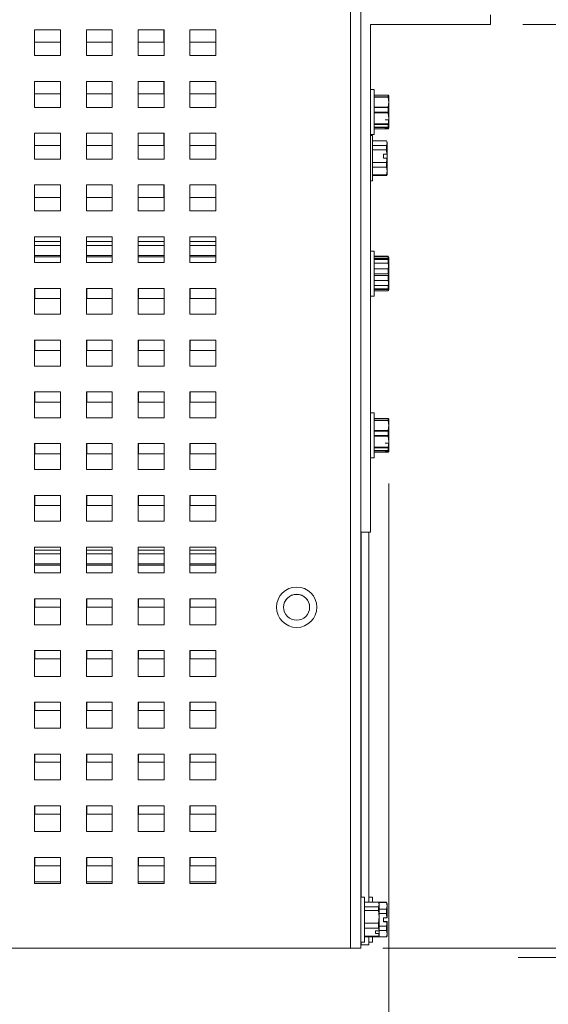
# Paper-space layout '2' of a CAD drawing. Header units: inches. Extents: x 1 to 109, y 1 to 85.
# Tile 14 of 66: x 55 to 59, y 15 to 23. Entities that reach past the tile are written whole.
import ezdxf

# ---------------------------------------------------------------- set-up
doc = ezdxf.new("R2010")
doc.units = ezdxf.units.IN
doc.header["$MEASUREMENT"] = 0
doc.styles.add('SLDTEXTSTYLE0', font='GOTHIC.TTF', dxfattribs={"width": 0.913})
doc.dimstyles.new('SLDDIMSTYLE0', dxfattribs={"dimtxt": 0.625, "dimasz": 0.65, "dimexe": 0, "dimexo": 0.0625, "dimgap": 0.15625, "dimtad": 0, "dimtih": 1, "dimtoh": 1, "dimrnd": 1e-09, "dimzin": 12, "dimdsep": 46, "dimtxsty": 'SLDTEXTSTYLE0', "dimsah": 1, "dimcen": 0.09, "dimadec": 0, "dimazin": 3, "dimtfac": 1, "dimtofl": 0, "dimtmove": 0, "dimatfit": 3, "dimfxl": 1, "dimfrac": 2, "dimtolj": 1, "dimtzin": 12, "dimarcsym": 0})

# ---------------------------------------------------------------- blocks, each defined once
blk = doc.blocks.new('_D_32')
at = {"color": 7, "linetype": 'Continuous', "lineweight": 0, "ltscale": 5}
for p, q in [((56.7048, 27.9879), (63.3749, 27.9879)), ((62.7499, 27.9879), (62.7499, 22.1213)), ((62.7499, 15.7302), (62.7499, 21.2098)), ((58.6698, 15.7302), (63.3749, 15.7302))]:
    blk.add_line(p, q, dxfattribs=at)
for points in [[(62.7499, 27.9879), (62.6499, 27.3379), (62.8499, 27.3379)], [(62.7499, 15.7302), (62.8499, 16.3802), (62.6499, 16.3802)]]:
    blk.add_solid(points, dxfattribs=at)
at = {"color": 7, "linetype": 'Continuous', "lineweight": 0, "ltscale": 5, "insert": (61.7246, 22.0082), "char_height": 0.625, "attachment_point": 1, "style": 'SLDTEXTSTYLE0'}
blk.add_mtext('12.26', dxfattribs=at)
blk = doc.blocks.new('_D_36')
at = {"color": 7, "linetype": 'Continuous', "lineweight": 0, "ltscale": 5}
for p, q in [((58.7046, 22.9442), (60.822, 22.9442)), ((60.197, 22.9442), (60.197, 19.7679)), ((60.197, 15.8039), (60.197, 18.7757)), ((57.6248, 15.8039), (60.822, 15.8039))]:
    blk.add_line(p, q, dxfattribs=at)
for points in [[(60.197, 22.9442), (60.097, 22.2942), (60.297, 22.2942)], [(60.197, 15.8039), (60.297, 16.4539), (60.097, 16.4539)]]:
    blk.add_solid(points, dxfattribs=at)
at = {"color": 7, "linetype": 'Continuous', "lineweight": 0, "ltscale": 5, "insert": (59.3888, 19.574), "char_height": 0.625, "attachment_point": 1, "style": 'SLDTEXTSTYLE0'}
blk.add_mtext('7.14', dxfattribs=at)
blk = doc.blocks.new('_D_38')
at = {"color": 7, "linetype": 'Continuous', "lineweight": 0, "ltscale": 5}
for p, q in [((39.9948, 19.3939), (39.9948, 13.6258)), ((57.6703, 19.395), (57.6703, 13.6258)), ((39.9948, 14.2508), (46.5421, 14.2508)), ((57.6703, 14.2508), (51.1532, 14.2508))]:
    blk.add_line(p, q, dxfattribs=at)
for points in [[(39.9948, 14.2508), (40.6448, 14.1508), (40.6448, 14.3508)], [(57.6703, 14.2508), (57.0203, 14.3508), (57.0203, 14.1508)]]:
    blk.add_solid(points, dxfattribs=at)
at = {"color": 7, "linetype": 'Continuous', "lineweight": 0, "ltscale": 5, "char_height": 0.625, "attachment_point": 1, "style": 'SLDTEXTSTYLE0'}
for s, insert in [('17.68', (47.8086, 15.0492)), ('MTG WIDTH', (46.5421, 14.057))]:
    blk.add_mtext(s, dxfattribs=dict(at, insert=insert))

psp = doc.layouts.new('2')

# ---------------------------------------------------------------- linework, layer by layer
at = {"color": 7, "linetype": 'Continuous', "lineweight": 15, "ltscale": 5}
for p, q in [((57.4546, 28.6789), (57.4546, 15.8039)), ((57.3748, 15.8039), (57.3748, 28.5991)), ((58.4546, 23.0189), (58.4546, 22.9442)), ((58.4546, 22.9442), (57.5293, 22.9442)), ((57.5293, 22.9442), (57.5293, 19.0189)), ((55.1325, 22.9039), (54.9325, 22.9039)), ((54.9325, 22.9039), (54.9325, 22.7039)), ((55.1318, 22.8081), (55.1318, 22.9039)), ((55.1325, 22.7039), (55.1325, 22.9039)), ((55.5325, 22.9039), (55.3325, 22.9039)), ((55.3325, 22.9039), (55.3325, 22.7039)), ((55.5318, 22.8081), (55.5318, 22.9039)), ((55.5325, 22.7039), (55.5325, 22.9039)), ((55.9325, 22.9039), (55.7325, 22.9039)), ((55.7325, 22.9039), (55.7325, 22.7039)), ((55.9318, 22.8081), (55.9318, 22.9039)), ((55.9325, 22.7039), (55.9325, 22.9039)), ((56.3325, 22.9039), (56.1325, 22.9039)), ((56.1325, 22.9039), (56.1325, 22.7039)), ((56.3318, 22.8081), (56.3318, 22.9039)), ((56.3325, 22.7039), (56.3325, 22.9039)), ((54.9325, 22.8081), (55.1318, 22.8081)), ((55.3325, 22.8081), (55.5318, 22.8081)), ((55.7325, 22.8081), (55.9318, 22.8081)), ((56.1325, 22.8081), (56.3318, 22.8081)), ((54.9325, 22.7039), (55.1325, 22.7039)), ((55.3325, 22.7039), (55.5325, 22.7039)), ((55.7325, 22.7039), (55.9325, 22.7039)), ((56.1325, 22.7039), (56.3325, 22.7039)), ((55.1325, 22.5039), (54.9325, 22.5039)), ((54.9325, 22.5039), (54.9325, 22.3039)), ((55.1318, 22.4081), (55.1318, 22.5039)), ((55.1325, 22.3039), (55.1325, 22.5039)), ((55.5325, 22.5039), (55.3325, 22.5039)), ((55.3325, 22.5039), (55.3325, 22.3039)), ((55.5318, 22.4081), (55.5318, 22.5039)), ((55.5325, 22.3039), (55.5325, 22.5039)), ((55.9325, 22.5039), (55.7325, 22.5039)), ((55.7325, 22.5039), (55.7325, 22.3039)), ((55.9318, 22.4081), (55.9318, 22.5039)), ((55.9325, 22.3039), (55.9325, 22.5039)), ((56.3325, 22.5039), (56.1325, 22.5039)), ((56.1325, 22.5039), (56.1325, 22.3039)), ((56.3318, 22.4081), (56.3318, 22.5039)), ((56.3325, 22.3039), (56.3325, 22.5039)), ((54.9325, 22.4081), (55.1318, 22.4081)), ((55.3325, 22.4081), (55.5318, 22.4081)), ((55.7325, 22.4081), (55.9318, 22.4081)), ((56.1325, 22.4081), (56.3318, 22.4081)), ((57.5575, 22.4429), (57.5293, 22.4429)), ((57.5575, 22.4429), (57.5293, 22.4429)), ((57.5575, 22.2025), (57.5575, 22.4429)), ((57.5575, 22.0949), (57.5575, 22.4429)), ((57.5575, 22.3993), (57.6659, 22.3993)), ((57.5575, 22.3981), (57.6659, 22.3981)), ((57.6659, 22.3842), (57.5575, 22.3842)), ((57.6659, 22.3817), (57.5575, 22.3817)), ((57.6659, 22.3993), (57.6695, 22.394)), ((57.6659, 22.3842), (57.6659, 22.3993)), ((57.6659, 22.3817), (57.6659, 22.3981)), ((57.6659, 22.3981), (57.6699, 22.3948)), ((57.6703, 22.3451), (57.6659, 22.3842)), ((57.6703, 22.3416), (57.6659, 22.3817)), ((57.6703, 22.3939), (57.6699, 22.3948)), ((57.6703, 22.3451), (57.6703, 22.3939)), ((57.6703, 22.3939), (57.6703, 22.3416)), ((57.5575, 22.3059), (57.6659, 22.3059)), ((57.6659, 22.3059), (57.6703, 22.3451)), ((57.6659, 22.3014), (57.6703, 22.3416)), ((57.6659, 22.2668), (57.6659, 22.3059)), ((57.6703, 22.236), (57.6703, 22.3451)), ((57.6703, 22.3416), (57.6703, 22.2172)), ((54.9325, 22.3039), (55.1325, 22.3039)), ((55.3325, 22.3039), (55.5325, 22.3039)), ((55.7325, 22.3039), (55.9325, 22.3039)), ((56.1325, 22.3039), (56.3325, 22.3039)), ((57.5575, 22.3014), (57.6659, 22.3014)), ((57.6659, 22.2668), (57.5575, 22.2668)), ((57.6659, 22.2621), (57.5575, 22.2621)), ((57.6659, 22.2621), (57.6659, 22.3014)), ((57.6703, 22.2172), (57.6659, 22.2621)), ((57.6699, 22.2356), (57.6703, 22.236)), ((57.5575, 22.0949), (57.5575, 22.2025)), ((57.5575, 22.1755), (57.6659, 22.1755)), ((57.5575, 22.1722), (57.6659, 22.1722)), ((57.6421, 22.2067), (57.6699, 22.2067)), ((57.6659, 22.1722), (57.6703, 22.2172)), ((57.6659, 22.1755), (57.6699, 22.2067)), ((57.6659, 22.1515), (57.6659, 22.1755)), ((57.6659, 22.1493), (57.6659, 22.1722)), ((57.6703, 22.2071), (57.6699, 22.2067)), ((57.6703, 22.2172), (57.6703, 22.147)), ((57.6703, 22.2071), (57.6703, 22.145)), ((55.1325, 22.1039), (54.9325, 22.1039)), ((54.9325, 22.1039), (54.9325, 21.9039)), ((55.1318, 22.0081), (55.1318, 22.1039)), ((55.1325, 21.9039), (55.1325, 22.1039)), ((55.5325, 22.1039), (55.3325, 22.1039)), ((55.3325, 22.1039), (55.3325, 21.9039)), ((55.5318, 22.0081), (55.5318, 22.1039)), ((55.5325, 21.9039), (55.5325, 22.1039)), ((55.9325, 22.1039), (55.7325, 22.1039)), ((55.7325, 22.1039), (55.7325, 21.9039)), ((55.9318, 22.0081), (55.9318, 22.1039)), ((55.9325, 21.9039), (55.9325, 22.1039)), ((56.3325, 22.1039), (56.1325, 22.1039)), ((56.1325, 22.1039), (56.1325, 21.9039)), ((56.3318, 22.0081), (56.3318, 22.1039)), ((56.3325, 21.9039), (56.3325, 22.1039)), ((57.5293, 22.0949), (57.5575, 22.0949)), ((57.5293, 22.0949), (57.5575, 22.0949)), ((57.543, 22.0849), (57.5293, 22.0849)), ((57.543, 21.7369), (57.543, 22.0849)), ((57.6659, 22.1515), (57.5575, 22.1515)), ((57.6659, 22.1493), (57.5575, 22.1493)), ((57.5575, 22.1385), (57.6659, 22.1385)), ((57.6421, 22.146), (57.6699, 22.146)), ((57.6421, 22.146), (57.6421, 22.143)), ((57.6699, 22.146), (57.6659, 22.1493)), ((57.6659, 22.1385), (57.6703, 22.145)), ((57.6703, 22.145), (57.6696, 22.146)), ((57.6699, 22.146), (57.6703, 22.147)), ((57.6703, 22.144), (57.6703, 22.145)), ((54.9325, 22.0081), (55.1318, 22.0081)), ((55.3325, 22.0081), (55.5318, 22.0081)), ((55.7325, 22.0081), (55.9318, 22.0081)), ((56.1325, 22.0081), (56.3318, 22.0081)), ((57.6514, 22.0453), (57.543, 22.0453)), ((57.543, 22.0078), (57.6514, 22.0078)), ((57.6558, 22.0359), (57.6514, 22.0453)), ((57.6558, 22.0266), (57.6514, 22.0453)), ((57.6514, 22.0078), (57.6558, 22.0266)), ((57.6514, 21.9766), (57.6514, 22.0078)), ((57.6558, 22.0359), (57.6558, 22.0266)), ((57.6558, 22.0266), (57.6558, 21.943)), ((57.6514, 21.9766), (57.543, 21.9766)), ((57.6276, 21.9431), (57.6554, 21.9431)), ((57.6276, 21.9431), (57.6276, 21.9122)), ((57.6554, 21.9431), (57.6514, 21.9766)), ((57.6554, 21.9431), (57.6558, 21.943)), ((57.6558, 21.912), (57.6558, 21.943)), ((54.9325, 21.9039), (55.1325, 21.9039)), ((55.3325, 21.9039), (55.5325, 21.9039)), ((55.7325, 21.9039), (55.9325, 21.9039)), ((56.1325, 21.9039), (56.3325, 21.9039)), ((57.543, 21.8787), (57.6514, 21.8787)), ((57.6276, 21.9122), (57.6554, 21.9122)), ((57.6514, 21.8422), (57.6514, 21.8787)), ((57.6558, 21.912), (57.6554, 21.9122)), ((57.6558, 21.912), (57.6558, 21.812)), ((57.6514, 21.8422), (57.543, 21.8422)), ((57.543, 21.7818), (57.6514, 21.7818)), ((57.6514, 21.7765), (57.543, 21.7765)), ((57.6558, 21.812), (57.6514, 21.8422)), ((57.6514, 21.7818), (57.6558, 21.812)), ((57.6514, 21.7765), (57.6558, 21.7859)), ((57.6514, 21.7765), (57.6514, 21.7818)), ((57.6558, 21.812), (57.6558, 21.7859)), ((55.1325, 21.7039), (54.9325, 21.7039)), ((54.9325, 21.7039), (54.9325, 21.5039)), ((55.1318, 21.6081), (55.1318, 21.7039)), ((55.1325, 21.5039), (55.1325, 21.7039)), ((55.5325, 21.7039), (55.3325, 21.7039)), ((55.3325, 21.7039), (55.3325, 21.5039)), ((55.5318, 21.6081), (55.5318, 21.7039)), ((55.5325, 21.5039), (55.5325, 21.7039)), ((55.9325, 21.7039), (55.7325, 21.7039)), ((55.7325, 21.7039), (55.7325, 21.5039)), ((55.9318, 21.6081), (55.9318, 21.7039)), ((55.9325, 21.5039), (55.9325, 21.7039)), ((56.3325, 21.7039), (56.1325, 21.7039)), ((56.1325, 21.7039), (56.1325, 21.5039)), ((56.3318, 21.6081), (56.3318, 21.7039)), ((56.3325, 21.5039), (56.3325, 21.7039)), ((57.5293, 21.7369), (57.543, 21.7369)), ((54.9325, 21.6081), (55.1318, 21.6081)), ((55.3325, 21.6081), (55.5318, 21.6081)), ((55.7325, 21.6081), (55.9318, 21.6081)), ((56.1325, 21.6081), (56.3318, 21.6081)), ((54.9325, 21.5039), (55.1325, 21.5039)), ((55.3325, 21.5039), (55.5325, 21.5039)), ((55.7325, 21.5039), (55.9325, 21.5039)), ((56.1325, 21.5039), (56.3325, 21.5039)), ((55.1325, 21.3039), (54.9325, 21.3039)), ((54.9325, 21.3039), (54.9325, 21.1039)), ((55.1325, 21.1039), (55.1325, 21.3039)), ((55.5325, 21.3039), (55.3325, 21.3039)), ((55.3325, 21.3039), (55.3325, 21.1039)), ((55.5325, 21.1039), (55.5325, 21.3039)), ((55.9325, 21.3039), (55.7325, 21.3039)), ((55.7325, 21.3039), (55.7325, 21.1039)), ((55.9325, 21.1039), (55.9325, 21.3039)), ((56.3325, 21.3039), (56.1325, 21.3039)), ((56.1325, 21.3039), (56.1325, 21.1039)), ((56.3325, 21.1039), (56.3325, 21.3039)), ((57.5575, 21.1929), (57.5293, 21.1929)), ((57.5575, 21.1929), (57.5293, 21.1929)), ((57.5575, 20.9525), (57.5575, 21.1929)), ((57.5575, 20.8449), (57.5575, 21.1929)), ((54.9325, 21.1481), (55.1325, 21.1481)), ((54.9325, 21.1039), (55.1325, 21.1039)), ((55.3325, 21.1481), (55.5325, 21.1481)), ((55.3325, 21.1039), (55.5325, 21.1039)), ((55.7325, 21.1481), (55.9325, 21.1481)), ((55.7325, 21.1039), (55.9325, 21.1039)), ((56.1325, 21.1481), (56.3325, 21.1481)), ((56.1325, 21.1039), (56.3325, 21.1039)), ((57.6659, 21.1525), (57.5575, 21.1525)), ((57.5575, 21.1493), (57.6659, 21.1493)), ((57.6659, 21.1342), (57.5575, 21.1342)), ((57.5575, 21.1264), (57.6659, 21.1264)), ((57.6659, 21.0983), (57.5575, 21.0983)), ((57.6703, 21.1394), (57.6659, 21.1525)), ((57.6659, 21.1493), (57.6683, 21.1459)), ((57.6659, 21.1342), (57.6659, 21.1493)), ((57.6659, 21.1264), (57.6703, 21.1394)), ((57.6703, 21.0951), (57.6659, 21.1342)), ((57.6659, 21.0983), (57.6659, 21.1264)), ((57.6699, 21.0656), (57.6659, 21.0983)), ((57.6659, 21.0559), (57.6703, 21.0951)), ((57.6703, 21.1439), (57.668, 21.1489)), ((57.6703, 21.1439), (57.6703, 21.0951)), ((57.6703, 21.1439), (57.6703, 21.1394)), ((57.6703, 21.1034), (57.6703, 21.0654)), ((57.6703, 20.986), (57.6703, 21.0951)), ((57.5575, 21.0559), (57.6659, 21.0559)), ((57.6659, 21.0168), (57.5575, 21.0168)), ((57.6659, 21.0168), (57.6659, 21.0559)), ((57.6699, 21.0656), (57.6703, 21.0654)), ((57.6703, 21.0352), (57.6699, 21.0354)), ((57.6703, 21.0352), (57.6703, 20.93)), ((57.5575, 21.0028), (57.6659, 21.0028)), ((57.6659, 20.9647), (57.5575, 20.9647)), ((57.5575, 20.8449), (57.5575, 20.9525)), ((57.6659, 20.9647), (57.6659, 21.0028)), ((57.6703, 20.93), (57.6659, 20.9647)), ((57.6659, 20.9255), (57.6699, 20.9567)), ((57.6699, 20.9856), (57.6703, 20.986)), ((57.6703, 20.9571), (57.6703, 20.9219)), ((55.1325, 20.9039), (54.9325, 20.9039)), ((54.9325, 20.9039), (54.9325, 20.7039)), ((54.9348, 20.9039), (54.9348, 20.8251)), ((55.1325, 20.7039), (55.1325, 20.9039)), ((55.5325, 20.9039), (55.3325, 20.9039)), ((55.3325, 20.9039), (55.3325, 20.7039)), ((55.3348, 20.9039), (55.3348, 20.8251)), ((55.5325, 20.7039), (55.5325, 20.9039)), ((55.9325, 20.9039), (55.7325, 20.9039)), ((55.7325, 20.9039), (55.7325, 20.7039)), ((55.7348, 20.9039), (55.7348, 20.8251)), ((55.9325, 20.7039), (55.9325, 20.9039)), ((56.3325, 20.9039), (56.1325, 20.9039)), ((56.1325, 20.9039), (56.1325, 20.7039)), ((56.1348, 20.9039), (56.1348, 20.8251)), ((56.3325, 20.7039), (56.3325, 20.9039)), ((57.5575, 20.9255), (57.6659, 20.9255)), ((57.6659, 20.9015), (57.5575, 20.9015)), ((57.5575, 20.8953), (57.6659, 20.8953)), ((57.6659, 20.8853), (57.5575, 20.8853)), ((57.6659, 20.8953), (57.6703, 20.93)), ((57.6659, 20.9015), (57.6659, 20.9255)), ((57.6659, 20.8853), (57.6659, 20.8953)), ((57.6673, 20.8893), (57.6659, 20.8853)), ((57.668, 20.8889), (57.6703, 20.8939)), ((57.6683, 20.8919), (57.6703, 20.895)), ((57.6703, 20.93), (57.6703, 20.8939)), ((54.9348, 20.8251), (55.1325, 20.8251)), ((55.3348, 20.8251), (55.5325, 20.8251)), ((55.7348, 20.8251), (55.9325, 20.8251)), ((56.1348, 20.8251), (56.3325, 20.8251)), ((57.5293, 20.8449), (57.5575, 20.8449)), ((57.5293, 20.8449), (57.5575, 20.8449)), ((54.9325, 20.7039), (55.1325, 20.7039)), ((55.3325, 20.7039), (55.5325, 20.7039)), ((55.7325, 20.7039), (55.9325, 20.7039)), ((56.1325, 20.7039), (56.3325, 20.7039)), ((55.1325, 20.5039), (54.9325, 20.5039)), ((54.9325, 20.5039), (54.9325, 20.3039)), ((54.9348, 20.5039), (54.9348, 20.4251)), ((55.1325, 20.3039), (55.1325, 20.5039)), ((55.5325, 20.5039), (55.3325, 20.5039)), ((55.3325, 20.5039), (55.3325, 20.3039)), ((55.3348, 20.5039), (55.3348, 20.4251)), ((55.5325, 20.3039), (55.5325, 20.5039)), ((55.9325, 20.5039), (55.7325, 20.5039)), ((55.7325, 20.5039), (55.7325, 20.3039)), ((55.7348, 20.5039), (55.7348, 20.4251)), ((55.9325, 20.3039), (55.9325, 20.5039)), ((56.3325, 20.5039), (56.1325, 20.5039)), ((56.1325, 20.5039), (56.1325, 20.3039)), ((56.1348, 20.5039), (56.1348, 20.4251)), ((56.3325, 20.3039), (56.3325, 20.5039)), ((54.9348, 20.4251), (55.1325, 20.4251)), ((55.3348, 20.4251), (55.5325, 20.4251)), ((55.7348, 20.4251), (55.9325, 20.4251)), ((56.1348, 20.4251), (56.3325, 20.4251)), ((54.9325, 20.3039), (55.1325, 20.3039)), ((55.3325, 20.3039), (55.5325, 20.3039)), ((55.7325, 20.3039), (55.9325, 20.3039)), ((56.1325, 20.3039), (56.3325, 20.3039)), ((55.1325, 20.1039), (54.9325, 20.1039)), ((54.9325, 20.1039), (54.9325, 19.9039)), ((54.9348, 20.1039), (54.9348, 20.0251)), ((55.1325, 19.9039), (55.1325, 20.1039)), ((55.5325, 20.1039), (55.3325, 20.1039)), ((55.3325, 20.1039), (55.3325, 19.9039)), ((55.3348, 20.1039), (55.3348, 20.0251)), ((55.5325, 19.9039), (55.5325, 20.1039)), ((55.9325, 20.1039), (55.7325, 20.1039)), ((55.7325, 20.1039), (55.7325, 19.9039)), ((55.7348, 20.1039), (55.7348, 20.0251)), ((55.9325, 19.9039), (55.9325, 20.1039)), ((56.3325, 20.1039), (56.1325, 20.1039)), ((56.1325, 20.1039), (56.1325, 19.9039)), ((56.1348, 20.1039), (56.1348, 20.0251)), ((56.3325, 19.9039), (56.3325, 20.1039)), ((54.9348, 20.0251), (55.1325, 20.0251)), ((55.3348, 20.0251), (55.5325, 20.0251)), ((55.7348, 20.0251), (55.9325, 20.0251)), ((56.1348, 20.0251), (56.3325, 20.0251)), ((54.9325, 19.9039), (55.1325, 19.9039)), ((55.3325, 19.9039), (55.5325, 19.9039)), ((55.7325, 19.9039), (55.9325, 19.9039)), ((56.1325, 19.9039), (56.3325, 19.9039)), ((57.5575, 19.9429), (57.5293, 19.9429)), ((57.5575, 19.9429), (57.5293, 19.9429)), ((57.5575, 19.7025), (57.5575, 19.9429)), ((57.5575, 19.5949), (57.5575, 19.9429)), ((57.5575, 19.8993), (57.6659, 19.8993)), ((57.5575, 19.8981), (57.6659, 19.8981)), ((57.6659, 19.8842), (57.5575, 19.8842)), ((57.6659, 19.8817), (57.5575, 19.8817)), ((57.6659, 19.8993), (57.6695, 19.894)), ((57.6659, 19.8842), (57.6659, 19.8993)), ((57.6659, 19.8817), (57.6659, 19.8981)), ((57.6659, 19.8981), (57.6699, 19.8948)), ((57.6703, 19.8451), (57.6659, 19.8842)), ((57.6703, 19.8416), (57.6659, 19.8817)), ((57.6703, 19.8939), (57.6699, 19.8948)), ((57.6703, 19.8451), (57.6703, 19.8939)), ((57.6703, 19.8939), (57.6703, 19.8416)), ((57.5575, 19.8059), (57.6659, 19.8059)), ((57.5575, 19.8014), (57.6659, 19.8014)), ((57.6659, 19.8059), (57.6703, 19.8451)), ((57.6659, 19.8014), (57.6703, 19.8416)), ((57.6659, 19.7668), (57.6659, 19.8059)), ((57.6659, 19.7621), (57.6659, 19.8014)), ((57.6703, 19.736), (57.6703, 19.8451)), ((57.6703, 19.8416), (57.6703, 19.7172)), ((57.6659, 19.7668), (57.5575, 19.7668)), ((57.6659, 19.7621), (57.5575, 19.7621)), ((57.6703, 19.7172), (57.6659, 19.7621)), ((57.6659, 19.6722), (57.6703, 19.7172)), ((57.6699, 19.7356), (57.6703, 19.736)), ((57.6703, 19.7172), (57.6703, 19.647)), ((55.1325, 19.7039), (54.9325, 19.7039)), ((54.9325, 19.7039), (54.9325, 19.5039)), ((54.9348, 19.7039), (54.9348, 19.6251)), ((55.1325, 19.5039), (55.1325, 19.7039)), ((55.5325, 19.7039), (55.3325, 19.7039)), ((55.3325, 19.7039), (55.3325, 19.5039)), ((55.3348, 19.7039), (55.3348, 19.6251)), ((55.5325, 19.5039), (55.5325, 19.7039)), ((55.9325, 19.7039), (55.7325, 19.7039)), ((55.7325, 19.7039), (55.7325, 19.5039)), ((55.7348, 19.7039), (55.7348, 19.6251)), ((55.9325, 19.5039), (55.9325, 19.7039)), ((56.3325, 19.7039), (56.1325, 19.7039)), ((56.1325, 19.7039), (56.1325, 19.5039)), ((56.1348, 19.7039), (56.1348, 19.6251)), ((56.3325, 19.5039), (56.3325, 19.7039)), ((57.5575, 19.5949), (57.5575, 19.7025)), ((57.5575, 19.6755), (57.6659, 19.6755)), ((57.5575, 19.6722), (57.6659, 19.6722)), ((57.6659, 19.6515), (57.5575, 19.6515)), ((57.6659, 19.6493), (57.5575, 19.6493)), ((57.6421, 19.7067), (57.6699, 19.7067)), ((57.6421, 19.646), (57.6699, 19.646)), ((57.6659, 19.6755), (57.6699, 19.7067)), ((57.6659, 19.6515), (57.6659, 19.6755)), ((57.6659, 19.6493), (57.6659, 19.6722)), ((57.6699, 19.646), (57.6659, 19.6493)), ((57.6659, 19.6385), (57.6703, 19.645)), ((57.6703, 19.645), (57.6696, 19.646)), ((57.6703, 19.7071), (57.6699, 19.7067)), ((57.6699, 19.646), (57.6703, 19.647)), ((57.6703, 19.7071), (57.6703, 19.645)), ((57.6703, 19.644), (57.6703, 19.645)), ((54.9348, 19.6251), (55.1325, 19.6251)), ((55.3348, 19.6251), (55.5325, 19.6251)), ((55.7348, 19.6251), (55.9325, 19.6251)), ((56.1348, 19.6251), (56.3325, 19.6251)), ((57.5293, 19.5949), (57.5575, 19.5949)), ((57.5293, 19.5949), (57.5575, 19.5949)), ((57.5575, 19.6385), (57.6659, 19.6385)), ((54.9325, 19.5039), (55.1325, 19.5039)), ((55.3325, 19.5039), (55.5325, 19.5039)), ((55.7325, 19.5039), (55.9325, 19.5039)), ((56.1325, 19.5039), (56.3325, 19.5039)), ((55.1325, 19.3039), (54.9325, 19.3039)), ((54.9325, 19.3039), (54.9325, 19.1039)), ((54.9348, 19.3039), (54.9348, 19.2251)), ((55.1325, 19.1039), (55.1325, 19.3039)), ((55.5325, 19.3039), (55.3325, 19.3039)), ((55.3325, 19.3039), (55.3325, 19.1039)), ((55.3348, 19.3039), (55.3348, 19.2251)), ((55.5325, 19.1039), (55.5325, 19.3039)), ((55.9325, 19.3039), (55.7325, 19.3039)), ((55.7325, 19.3039), (55.7325, 19.1039)), ((55.7348, 19.3039), (55.7348, 19.2251)), ((55.9325, 19.1039), (55.9325, 19.3039)), ((56.3325, 19.3039), (56.1325, 19.3039)), ((56.1325, 19.3039), (56.1325, 19.1039)), ((56.1348, 19.3039), (56.1348, 19.2251)), ((56.3325, 19.1039), (56.3325, 19.3039)), ((54.9348, 19.2251), (55.1325, 19.2251)), ((55.3348, 19.2251), (55.5325, 19.2251)), ((55.7348, 19.2251), (55.9325, 19.2251)), ((56.1348, 19.2251), (56.3325, 19.2251)), ((54.9325, 19.1039), (55.1325, 19.1039)), ((55.3325, 19.1039), (55.5325, 19.1039)), ((55.7325, 19.1039), (55.9325, 19.1039)), ((56.1325, 19.1039), (56.3325, 19.1039)), ((57.5293, 19.0189), (57.4546, 19.0189)), ((57.455, 16.1979), (57.455, 19.0189)), ((57.5148, 16.1583), (57.5148, 19.0189)), ((55.1325, 18.9039), (54.9325, 18.9039)), ((54.9325, 18.9039), (54.9325, 18.7039)), ((55.1325, 18.7039), (55.1325, 18.9039)), ((55.5325, 18.9039), (55.3325, 18.9039)), ((55.3325, 18.9039), (55.3325, 18.7039)), ((55.5325, 18.7039), (55.5325, 18.9039)), ((55.9325, 18.9039), (55.7325, 18.9039)), ((55.7325, 18.9039), (55.7325, 18.7039)), ((55.9325, 18.7039), (55.9325, 18.9039)), ((56.3325, 18.9039), (56.1325, 18.9039)), ((56.1325, 18.9039), (56.1325, 18.7039)), ((56.3325, 18.7039), (56.3325, 18.9039)), ((54.9325, 18.7641), (55.1325, 18.7641)), ((55.3325, 18.7641), (55.5325, 18.7641)), ((55.7325, 18.7641), (55.9325, 18.7641)), ((56.1325, 18.7641), (56.3325, 18.7641)), ((54.9325, 18.7039), (55.1325, 18.7039)), ((55.3325, 18.7039), (55.5325, 18.7039)), ((55.7325, 18.7039), (55.9325, 18.7039)), ((56.1325, 18.7039), (56.3325, 18.7039)), ((55.1325, 18.5039), (54.9325, 18.5039)), ((54.9325, 18.5039), (54.9325, 18.3039)), ((54.9348, 18.5039), (54.9348, 18.4401)), ((55.1325, 18.3039), (55.1325, 18.5039)), ((55.5325, 18.5039), (55.3325, 18.5039)), ((55.3325, 18.5039), (55.3325, 18.3039)), ((55.3348, 18.5039), (55.3348, 18.4401)), ((55.5325, 18.3039), (55.5325, 18.5039)), ((55.9325, 18.5039), (55.7325, 18.5039)), ((55.7325, 18.5039), (55.7325, 18.3039)), ((55.7348, 18.5039), (55.7348, 18.4401)), ((55.9325, 18.3039), (55.9325, 18.5039)), ((56.3325, 18.5039), (56.1325, 18.5039)), ((56.1325, 18.5039), (56.1325, 18.3039)), ((56.1348, 18.5039), (56.1348, 18.4401)), ((56.3325, 18.3039), (56.3325, 18.5039)), ((54.9348, 18.4401), (55.1325, 18.4401)), ((55.3348, 18.4401), (55.5325, 18.4401)), ((55.7348, 18.4401), (55.9325, 18.4401)), ((56.1348, 18.4401), (56.3325, 18.4401)), ((54.9325, 18.3039), (55.1325, 18.3039)), ((55.3325, 18.3039), (55.5325, 18.3039)), ((55.7325, 18.3039), (55.9325, 18.3039)), ((56.1325, 18.3039), (56.3325, 18.3039)), ((55.1325, 18.1039), (54.9325, 18.1039)), ((54.9325, 18.1039), (54.9325, 17.9039)), ((54.9348, 18.1039), (54.9348, 18.0401)), ((55.1325, 17.9039), (55.1325, 18.1039)), ((55.5325, 18.1039), (55.3325, 18.1039)), ((55.3325, 18.1039), (55.3325, 17.9039)), ((55.3348, 18.1039), (55.3348, 18.0401)), ((55.5325, 17.9039), (55.5325, 18.1039)), ((55.9325, 18.1039), (55.7325, 18.1039)), ((55.7325, 18.1039), (55.7325, 17.9039)), ((55.7348, 18.1039), (55.7348, 18.0401)), ((55.9325, 17.9039), (55.9325, 18.1039)), ((56.3325, 18.1039), (56.1325, 18.1039)), ((56.1325, 18.1039), (56.1325, 17.9039)), ((56.1348, 18.1039), (56.1348, 18.0401)), ((56.3325, 17.9039), (56.3325, 18.1039)), ((54.9348, 18.0401), (55.1325, 18.0401)), ((55.3348, 18.0401), (55.5325, 18.0401)), ((55.7348, 18.0401), (55.9325, 18.0401)), ((56.1348, 18.0401), (56.3325, 18.0401)), ((54.9325, 17.9039), (55.1325, 17.9039)), ((55.3325, 17.9039), (55.5325, 17.9039)), ((55.7325, 17.9039), (55.9325, 17.9039)), ((56.1325, 17.9039), (56.3325, 17.9039)), ((55.1325, 17.7039), (54.9325, 17.7039)), ((54.9325, 17.7039), (54.9325, 17.5039)), ((54.9348, 17.7039), (54.9348, 17.6401)), ((55.1325, 17.5039), (55.1325, 17.7039)), ((55.5325, 17.7039), (55.3325, 17.7039)), ((55.3325, 17.7039), (55.3325, 17.5039)), ((55.3348, 17.7039), (55.3348, 17.6401)), ((55.5325, 17.5039), (55.5325, 17.7039)), ((55.9325, 17.7039), (55.7325, 17.7039)), ((55.7325, 17.7039), (55.7325, 17.5039)), ((55.7348, 17.7039), (55.7348, 17.6401)), ((55.9325, 17.5039), (55.9325, 17.7039)), ((56.3325, 17.7039), (56.1325, 17.7039)), ((56.1325, 17.7039), (56.1325, 17.5039)), ((56.1348, 17.7039), (56.1348, 17.6401)), ((56.3325, 17.5039), (56.3325, 17.7039)), ((54.9348, 17.6401), (55.1325, 17.6401)), ((55.3348, 17.6401), (55.5325, 17.6401)), ((55.7348, 17.6401), (55.9325, 17.6401)), ((56.1348, 17.6401), (56.3325, 17.6401)), ((54.9325, 17.5039), (55.1325, 17.5039)), ((55.3325, 17.5039), (55.5325, 17.5039)), ((55.7325, 17.5039), (55.9325, 17.5039)), ((56.1325, 17.5039), (56.3325, 17.5039)), ((55.1325, 17.3039), (54.9325, 17.3039)), ((54.9325, 17.3039), (54.9325, 17.1039)), ((54.9348, 17.3039), (54.9348, 17.2401)), ((55.1325, 17.1039), (55.1325, 17.3039)), ((55.5325, 17.3039), (55.3325, 17.3039)), ((55.3325, 17.3039), (55.3325, 17.1039)), ((55.3348, 17.3039), (55.3348, 17.2401)), ((55.5325, 17.1039), (55.5325, 17.3039)), ((55.9325, 17.3039), (55.7325, 17.3039)), ((55.7325, 17.3039), (55.7325, 17.1039)), ((55.7348, 17.3039), (55.7348, 17.2401)), ((55.9325, 17.1039), (55.9325, 17.3039)), ((56.3325, 17.3039), (56.1325, 17.3039)), ((56.1325, 17.3039), (56.1325, 17.1039)), ((56.1348, 17.3039), (56.1348, 17.2401)), ((56.3325, 17.1039), (56.3325, 17.3039)), ((54.9348, 17.2401), (55.1325, 17.2401)), ((55.3348, 17.2401), (55.5325, 17.2401)), ((55.7348, 17.2401), (55.9325, 17.2401)), ((56.1348, 17.2401), (56.3325, 17.2401)), ((54.9325, 17.1039), (55.1325, 17.1039)), ((55.3325, 17.1039), (55.5325, 17.1039)), ((55.7325, 17.1039), (55.9325, 17.1039)), ((56.1325, 17.1039), (56.3325, 17.1039)), ((55.1325, 16.9039), (54.9325, 16.9039)), ((54.9325, 16.9039), (54.9325, 16.7039)), ((54.9348, 16.9039), (54.9348, 16.8401)), ((55.1325, 16.7039), (55.1325, 16.9039)), ((55.5325, 16.9039), (55.3325, 16.9039)), ((55.3325, 16.9039), (55.3325, 16.7039)), ((55.3348, 16.9039), (55.3348, 16.8401)), ((55.5325, 16.7039), (55.5325, 16.9039)), ((55.9325, 16.9039), (55.7325, 16.9039)), ((55.7325, 16.9039), (55.7325, 16.7039)), ((55.7348, 16.9039), (55.7348, 16.8401)), ((55.9325, 16.7039), (55.9325, 16.9039)), ((56.3325, 16.9039), (56.1325, 16.9039)), ((56.1325, 16.9039), (56.1325, 16.7039)), ((56.1348, 16.9039), (56.1348, 16.8401)), ((56.3325, 16.7039), (56.3325, 16.9039)), ((54.9348, 16.8401), (55.1325, 16.8401)), ((55.3348, 16.8401), (55.5325, 16.8401)), ((55.7348, 16.8401), (55.9325, 16.8401)), ((56.1348, 16.8401), (56.3325, 16.8401)), ((54.9325, 16.7039), (55.1325, 16.7039)), ((55.3325, 16.7039), (55.5325, 16.7039)), ((55.7325, 16.7039), (55.9325, 16.7039)), ((56.1325, 16.7039), (56.3325, 16.7039)), ((55.1325, 16.5039), (54.9325, 16.5039)), ((54.9325, 16.5039), (54.9325, 16.3039)), ((54.9348, 16.5039), (54.9348, 16.4401)), ((55.1325, 16.3039), (55.1325, 16.5039)), ((55.5325, 16.5039), (55.3325, 16.5039)), ((55.3325, 16.5039), (55.3325, 16.3039)), ((55.3348, 16.5039), (55.3348, 16.4401)), ((55.5325, 16.3039), (55.5325, 16.5039)), ((55.9325, 16.5039), (55.7325, 16.5039)), ((55.7325, 16.5039), (55.7325, 16.3039)), ((55.7348, 16.5039), (55.7348, 16.4401)), ((55.9325, 16.3039), (55.9325, 16.5039)), ((56.3325, 16.5039), (56.1325, 16.5039)), ((56.1325, 16.5039), (56.1325, 16.3039)), ((56.1348, 16.5039), (56.1348, 16.4401)), ((56.3325, 16.3039), (56.3325, 16.5039)), ((54.9348, 16.4401), (55.1325, 16.4401)), ((55.3348, 16.4401), (55.5325, 16.4401)), ((55.7348, 16.4401), (55.9325, 16.4401)), ((56.1348, 16.4401), (56.3325, 16.4401)), ((54.9325, 16.3166), (55.1325, 16.3166)), ((54.9325, 16.3039), (55.1325, 16.3039)), ((55.3325, 16.3166), (55.5325, 16.3166)), ((55.3325, 16.3039), (55.5325, 16.3039)), ((55.7325, 16.3166), (55.9325, 16.3166)), ((55.7325, 16.3039), (55.9325, 16.3039)), ((56.1325, 16.3166), (56.3325, 16.3166)), ((56.1325, 16.3039), (56.3325, 16.3039)), ((57.4828, 16.1979), (57.4546, 16.1979)), ((57.4828, 15.8499), (57.4828, 16.1979)), ((57.5912, 16.1583), (57.4828, 16.1583)), ((57.543, 16.1979), (57.5148, 16.1979)), ((57.543, 16.1583), (57.543, 16.1979)), ((57.6514, 16.1583), (57.543, 16.1583)), ((57.5956, 16.141), (57.5912, 16.1583)), ((57.5912, 16.1237), (57.5956, 16.141)), ((57.5956, 16.1489), (57.5916, 16.1575)), ((57.6514, 16.1565), (57.5927, 16.1565)), ((57.5956, 16.1489), (57.5956, 16.141)), ((57.5956, 16.141), (57.5956, 16.0445)), ((57.6558, 16.1489), (57.6514, 16.1583)), ((57.6514, 16.1565), (57.6514, 16.1583)), ((57.6558, 16.1312), (57.6514, 16.1565)), ((57.6558, 16.1489), (57.6558, 16.1312)), ((57.4828, 16.1237), (57.5912, 16.1237)), ((57.5912, 16.0932), (57.4828, 16.0932)), ((57.5912, 16.0932), (57.5912, 16.1237)), ((57.5956, 16.0445), (57.5912, 16.0932)), ((57.5956, 16.1058), (57.6514, 16.1058)), ((57.6514, 16.0714), (57.5956, 16.0714)), ((57.6514, 16.1058), (57.6558, 16.1312)), ((57.6514, 16.0714), (57.6514, 16.1058)), ((57.6554, 16.0376), (57.6514, 16.0714)), ((57.6558, 16.1312), (57.6558, 16.0376)), ((57.4828, 15.9958), (57.5912, 15.9958)), ((57.5912, 15.9958), (57.5956, 16.0445)), ((57.5912, 15.9588), (57.5912, 15.9958)), ((57.5956, 16.0445), (57.5956, 15.9381)), ((57.6276, 16.0376), (57.6554, 16.0376)), ((57.6276, 16.0376), (57.6276, 16.0064)), ((57.6276, 16.0102), (57.6554, 16.0102)), ((57.6276, 16.0064), (57.6554, 16.0064)), ((57.6554, 16.0376), (57.6558, 16.0376)), ((57.6554, 16.0102), (57.6558, 16.0102)), ((57.6558, 16.0064), (57.6554, 16.0064)), ((57.6558, 16.0064), (57.6558, 16.0102)), ((57.6558, 16.0064), (57.6558, 15.9147)), ((57.5912, 15.9588), (57.4828, 15.9588)), ((57.5674, 15.9373), (57.5952, 15.9373)), ((57.5674, 15.9373), (57.5674, 15.9175)), ((57.5674, 15.9175), (57.5952, 15.9175)), ((57.5952, 15.9373), (57.5912, 15.9588)), ((57.5952, 15.9373), (57.5956, 15.9381)), ((57.5956, 15.9182), (57.5952, 15.9175)), ((57.5956, 15.9726), (57.6514, 15.9726)), ((57.6514, 15.9387), (57.5956, 15.9387)), ((57.5956, 15.9182), (57.5956, 15.9381)), ((57.5956, 15.9182), (57.5956, 15.8989)), ((57.6514, 15.9387), (57.6514, 15.9726)), ((57.6558, 15.9147), (57.6514, 15.9387)), ((57.6514, 15.8907), (57.6558, 15.9147)), ((57.6558, 15.9147), (57.6558, 15.8989)), ((57.4546, 15.8499), (57.4828, 15.8499)), ((57.455, 15.8281), (57.455, 15.8499)), ((57.4828, 15.896), (57.5912, 15.896)), ((57.5912, 15.8895), (57.4828, 15.8895)), ((57.5148, 15.8281), (57.5148, 15.8895)), ((57.5148, 15.8499), (57.543, 15.8499)), ((57.543, 15.8895), (57.6514, 15.8895)), ((57.543, 15.8499), (57.543, 15.8895)), ((57.5912, 15.8895), (57.5912, 15.896)), ((57.5916, 15.8903), (57.5956, 15.8989)), ((57.5918, 15.8907), (57.6514, 15.8907)), ((57.6514, 15.8895), (57.6558, 15.8989)), ((57.6514, 15.8895), (57.6514, 15.8907)), ((57.3748, 15.8039), (40.2898, 15.8039)), ((57.4546, 15.8039), (57.3748, 15.8039)), ((57.455, 15.8281), (57.4546, 15.8281)), ((57.5148, 15.8281), (57.455, 15.8281))]:
    psp.add_line(p, q, dxfattribs=at)
at = {"color": 8, "linetype": 'Continuous', "lineweight": 15, "ltscale": 5}
for p, q in [((55.1325, 21.2654), (54.9325, 21.2654)), ((55.5325, 21.2654), (55.3325, 21.2654)), ((55.9325, 21.2654), (55.7325, 21.2654)), ((56.3325, 21.2654), (56.1325, 21.2654)), ((54.9325, 21.2369), (55.1325, 21.2369)), ((55.3325, 21.2369), (55.5325, 21.2369)), ((55.7325, 21.2369), (55.9325, 21.2369)), ((56.1325, 21.2369), (56.3325, 21.2369)), ((54.9325, 21.1581), (55.1325, 21.1581)), ((55.3325, 21.1581), (55.5325, 21.1581)), ((55.7325, 21.1581), (55.9325, 21.1581)), ((56.1325, 21.1581), (56.3325, 21.1581)), ((55.1325, 18.8814), (54.9325, 18.8814)), ((55.5325, 18.8814), (55.3325, 18.8814)), ((55.9325, 18.8814), (55.7325, 18.8814)), ((56.3325, 18.8814), (56.1325, 18.8814)), ((54.9325, 18.8529), (55.1325, 18.8529)), ((55.3325, 18.8529), (55.5325, 18.8529)), ((55.7325, 18.8529), (55.9325, 18.8529)), ((56.1325, 18.8529), (56.3325, 18.8529)), ((54.9325, 18.7741), (55.1325, 18.7741)), ((55.3325, 18.7741), (55.5325, 18.7741)), ((55.7325, 18.7741), (55.9325, 18.7741)), ((56.1325, 18.7741), (56.3325, 18.7741))]:
    psp.add_line(p, q, dxfattribs=at)
at = {"color": 7, "linetype": 'Continuous', "lineweight": 15, "ltscale": 25}
for radius in [0.156, 0.1005]:
    psp.add_circle((56.9573, 18.4389), radius, dxfattribs=at)
for start, end in [(90, 179.71488), (0.28512, 90)]:
    psp.add_arc((56.9573, 18.4379), 0.1005, start, end, dxfattribs=at)
at = {"color": 7, "linetype": 'Continuous', "lineweight": 15, "ltscale": 5}
for points, knots in [([(57.6699, 22.2356), (57.6691, 22.2443), (57.6681, 22.2547), (57.6663, 22.2651), (57.6659, 22.2668)], [0, 0, 0, 0, 0.831725, 1, 1, 1, 1]), ([(57.6659, 22.1397), (57.6663, 22.1399), (57.6681, 22.141), (57.6691, 22.1421), (57.6699, 22.143)], [0, 0, 0, 0, 0.168275, 1, 1, 1, 1]), ([(57.6514, 21.8787), (57.6518, 21.8806), (57.6536, 21.8916), (57.6546, 21.9028), (57.6554, 21.9122)], [0, 0, 0, 0, 0.168275, 1, 1, 1, 1]), ([(57.6659, 21.0028), (57.6663, 21.0046), (57.6681, 21.0154), (57.6691, 21.0263), (57.6699, 21.0354)], [0, 0, 0, 0, 0.168275, 1, 1, 1, 1]), ([(57.6699, 20.9856), (57.6691, 20.9943), (57.6681, 21.0047), (57.6663, 21.0151), (57.6659, 21.0168)], [0, 0, 0, 0, 0.8317255, 1, 1, 1, 1]), ([(57.6699, 19.7356), (57.6691, 19.7443), (57.6681, 19.7547), (57.6663, 19.7651), (57.6659, 19.7668)], [0, 0, 0, 0, 0.831725, 1, 1, 1, 1]), ([(57.6659, 19.6397), (57.6663, 19.6399), (57.6681, 19.641), (57.6691, 19.6421), (57.6699, 19.643)], [0, 0, 0, 0, 0.168275, 1, 1, 1, 1]), ([(57.6514, 15.9726), (57.6518, 15.9745), (57.6536, 15.9857), (57.6546, 15.997), (57.6554, 16.0064)], [0, 0, 0, 0, 0.168275, 1, 1, 1, 1]), ([(57.5912, 15.896), (57.5916, 15.8972), (57.5934, 15.9043), (57.5944, 15.9115), (57.5952, 15.9175)], [0, 0, 0, 0, 0.168275, 1, 1, 1, 1])]:
    psp.add_open_spline(points, degree=3, knots=knots, dxfattribs=at)

# ---------------------------------------------------------------- dimensions: what is measured, and where the dimension line sits
at = {"color": 7, "linetype": 'Continuous', "lineweight": 0, "ltscale": 5}
for base, p1, p2, picture, middle in [((62.7499, 15.7302), (56.4548, 27.9879), (58.4198, 15.7302), '_D_32', (62.7499, 21.6656)), ((60.197, 15.8039), (58.4546, 22.9442), (57.3748, 15.8039), '_D_36', (60.197, 19.2718))]:
    dim = psp.add_linear_dim(base=base, p1=p1, p2=p2, angle=90, dimstyle='SLDDIMSTYLE0', dxfattribs=at)
    dim.commit()
    dim.dimension.update_dxf_attribs({"geometry": picture, "text_midpoint": middle, "dimtype": 160})
dim = psp.add_linear_dim(base=(57.6703, 14.2508), p1=(39.9948, 19.6439), p2=(57.6703, 19.645), text='<>\\PMTG WIDTH', dimstyle='SLDDIMSTYLE0', dxfattribs=at)
dim.commit()
dim.dimension.update_dxf_attribs({"geometry": '_D_38', "text_midpoint": (48.8477, 14.2508), "dimtype": 160})

doc.saveas('drawing.dxf')
